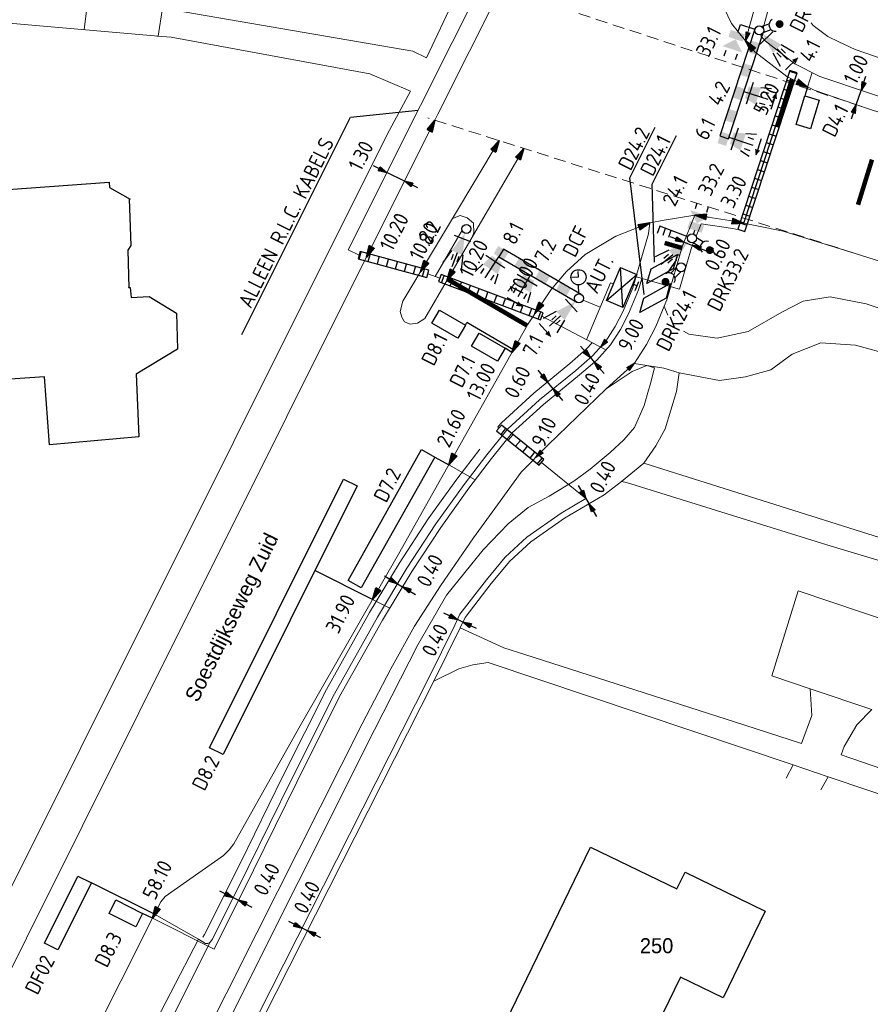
# Model space of a CAD drawing. Header units: inches. Extents: x 142269 to 142507, y 459771 to 460096.
# Tile 3 of 6: x 142353 to 142410, y 459845 to 459911. Entities that reach past the tile are written whole.
import ezdxf
from ezdxf.enums import TextEntityAlignment as Align

# ---------------------------------------------------------------- set-up
doc = ezdxf.new("R2010")
doc.units = ezdxf.units.IN
doc.header["$LTSCALE"] = 0.25
doc.header["$MEASUREMENT"] = 0
doc.linetypes.add('HIDDEN2', pattern=[4.7625, 3.175, -1.5875])
for name, color, linetype in [('BUIS', 1, 'Continuous'), ('GEBOUWEN', 3, 'Continuous'), ('INST-T-CODE', 1, 'Continuous'), ('INSTALLATIE', 2, 'Continuous'), ('INSTALLATIE_MAST', 2, 'Continuous'), ('KABEL', 3, 'Continuous'), ('LUS-T-CODE', 1, 'Continuous'), ('LUSSEN', 7, 'Continuous'), ('MAAT-T-CODE', 1, 'Continuous'), ('MAATVOERING', 7, 'Continuous'), ('MARKERING', 7, 'Continuous'), ('UITSLIJPER', 1, 'Continuous')]:
    doc.layers.add(name, color=color, linetype=linetype)
for name, color, linetype, lineweight in [('GEO_Huisnummer', 7, 'Continuous', 0), ('GEO_Kant verharding', 7, 'Continuous', 0), ('GEO_Overige lijn', 7, 'Continuous', 0), ('GEO_Straatnaam', 7, 'Continuous', 0)]:
    doc.layers.add(name, color=color, linetype=linetype, lineweight=lineweight)
doc.styles.add('I020-1', font='ISO', dxfattribs={"height": 2})
doc.styles.add('ISO', font='isocp.shx')
doc.styles.add('Style-LOW_RES_FILLED', font='LOW_RES_FILLED.shx')

# ---------------------------------------------------------------- blocks, each defined once
blk = doc.blocks.new('V_MAST')
blk.add_circle((0, 0), 0.3)
blk = doc.blocks.new('V_P2')
for p, q in [((0, 0), (0.78, 0.194)), ((0, 0), (0.78, 0.146)), ((0, 0), (0.78, 0.097)), ((0.78, 0.06), (0, 0)), ((0, 0), (0.78, 0.049)), ((0.78, 0.037), (0, 0)), ((0, 0), (0.78, 0)), ((0.78, -0.194), (0, 0)), ((0, 0), (0.78, -0.097)), ((0, 0), (0.78, -0.146)), ((0, 0), (0.78, -0.049)), ((0, 0), (0.78, 0)), ((0.78, -0.194), (0.78, 0.194))]:
    blk.add_line(p, q)
for points in [[(0.78, 0.181), (0, 0)], [(0, 0), (0.78, 0.171)], [(0.78, 0.159), (0, 0)], [(0.78, 0.135), (0, 0)], [(0, 0), (0.78, 0.121)], [(0.78, 0.11), (0, 0)], [(0.78, 0.085), (0, 0)], [(0, 0), (0.78, 0.073)], [(0, 0), (0.78, 0.026)], [(0.78, 0.012), (0, 0)], [(0.78, -0.181), (0, 0)], [(0, 0), (0.78, -0.171)], [(0.78, -0.159), (0, 0)], [(0.78, -0.135), (0, 0)], [(0, 0), (0.78, -0.121)], [(0.78, -0.11), (0, 0)], [(0, 0), (0.78, -0.073)], [(0.78, -0.037), (0, 0)], [(0, 0), (0.78, -0.026)], [(0.78, -0.06), (0, 0)], [(0.78, -0.085), (0, 0)], [(0.78, -0.012), (0, 0)]]:
    blk.add_lwpolyline(points)
at = {"layer": 'MAAT-T-CODE', "style": 'I020-1'}
blk.add_attdef('MAAT', text='', height=1, dxfattribs=at).set_placement((1.5, 0), align=Align.MIDDLE)
blk = doc.blocks.new('V_AUT')
for p, q in [((-1.2, -0.6), (1.2, 0.6)), ((-1.2, 0.6), (1.2, -0.6))]:
    blk.add_line(p, q)
at = {"color": 3}
for p, q in [((-1.2, 0.6), (1.2, 0.6)), ((-1.2, -0.6), (-1.2, 0.6)), ((1.2, 0.6), (1.2, -0.6)), ((1.2, -0.6), (-1.2, -0.6))]:
    blk.add_line(p, q, dxfattribs=at)
at = {"layer": 'INST-T-CODE', "style": 'I020-1'}
blk.add_attdef('INST', (-1.2, 0.893), '', height=1, dxfattribs=at)
blk = doc.blocks.new('V_1X2')
blk.add_lwpolyline([(-1, 0), (1, 0), (1, -1), (-1, -1), (-1, 0)])
at = {"layer": 'LUS-T-CODE', "style": 'I020-1'}
blk.add_attdef('LUS', text='', height=1, rotation=270, dxfattribs=at).set_placement((0.022, -2.416), align=Align.MIDDLE)
blk = doc.blocks.new('V_5X1')
blk.add_lwpolyline([(0.5, 0), (0.5, -5), (-0.5, -5), (-0.5, 0), (0.5, 0)])
at = {"layer": 'LUS-T-CODE', "style": 'ISO'}
blk.add_attdef('LUS', text='', height=1, rotation=270, dxfattribs=at).set_placement((-0.021, -6.474), align=Align.MIDDLE)
blk = doc.blocks.new('V_PL')
at = {"layer": 'MAATVOERING'}
for points in [[(-1, 0), (0, 0)], [(-0.567, 0.142), (0, 0)], [(-0.567, -0.142), (-0.567, 0.142)], [(-0.567, 0.125), (0, 0)], [(-0.567, 0.107), (0, 0)], [(-0.567, 0.089), (0, 0)], [(-0.567, 0.072), (0, 0)], [(-0.567, 0.055), (0, 0)], [(-0.567, 0.037), (0, 0)], [(-0.567, 0.019), (0, 0)], [(-0.567, -0.125), (0, 0)], [(-0.567, -0.089), (0, 0)], [(-0.567, -0.055), (0, 0)], [(-0.567, -0.019), (0, 0)], [(-0.567, -0.142), (0, 0)], [(-0.567, -0.037), (0, 0)], [(-0.567, -0.072), (0, 0)], [(-0.567, -0.107), (0, 0)], [(0, 0), (-0.567, 0)]]:
    blk.add_lwpolyline(points, dxfattribs=at)
blk = doc.blocks.new('V_PR')
at = {"layer": 'MAATVOERING'}
for points in [[(0.567, 0.142), (0, 0)], [(0.567, 0.125), (0, 0)], [(0.567, 0.107), (0, 0)], [(0.567, 0.089), (0, 0)], [(0.567, 0.072), (0, 0)], [(0.567, 0.055), (0, 0)], [(0.567, 0.037), (0, 0)], [(0.567, 0.019), (0, 0)], [(0.567, -0.107), (0, 0)], [(0.567, -0.072), (0, 0)], [(0.567, -0.037), (0, 0)], [(0, 0), (0.567, 0)], [(0, 0), (1, 0)], [(0.567, -0.019), (0, 0)], [(0.567, -0.055), (0, 0)], [(0.567, -0.089), (0, 0)], [(0.567, -0.125), (0, 0)], [(0.567, -0.142), (0, 0)], [(0.567, 0.142), (0.567, -0.142)]]:
    blk.add_lwpolyline(points, dxfattribs=at)
at = {"layer": 'MAAT-T-CODE', "style": 'I020-1'}
blk.add_attdef('MAAT', text='', height=1, dxfattribs=at).set_placement((1.7, 0), align=Align.MIDDLE)
blk = doc.blocks.new('V_P3')
for p, q in [((0.567, 0.107), (0, 0)), ((0.567, 0.072), (0, 0)), ((0.567, 0.037), (0, 0)), ((0.567, -0.107), (0, 0)), ((0.567, -0.072), (0, 0)), ((0.567, -0.037), (0, 0)), ((0, 0), (0.567, 0)), ((0.567, 0.142), (0.567, -0.142))]:
    blk.add_line(p, q)
for points in [[(0.567, 0.142), (0, 0)], [(0.567, 0.125), (0, 0)], [(0.567, 0.089), (0, 0)], [(0.567, 0.055), (0, 0)], [(0.567, 0.019), (0, 0)], [(0.567, -0.142), (0, 0)], [(0.567, -0.125), (0, 0)], [(0.567, -0.089), (0, 0)], [(0.567, -0.055), (0, 0)], [(0.567, -0.019), (0, 0)]]:
    blk.add_lwpolyline(points)
at = {"layer": 'MAAT-T-CODE', "style": 'I020-1'}
blk.add_attdef('MAAT', text='', height=1, dxfattribs=at).set_placement((1.065, 0), align=Align.MIDDLE)
blk = doc.blocks.new('V_3X20LNT_S')
for p, q in [((1.7, 0.4), (2.666, 0.659)), ((1.7, 0), (2.7, 0)), ((1.9, 0.2), (2.3, 0.2)), ((1.7, -0.4), (2.666, -0.659)), ((1.9, -0.2), (2.3, -0.2))]:
    blk.add_line(p, q)
blk.add_solid([(0.3, 0), (1.7, 0.4), (1.7, -0.4)])
at = {"layer": 'INSTALLATIE'}
blk.add_line((0.7, 0.58), (0.7, -0.58), dxfattribs=at)
at = {"layer": 'INST-T-CODE', "style": 'I020-1'}
blk.add_attdef('LNT', text='', height=1, dxfattribs=at).set_placement((4.129, 0), align=Align.MIDDLE)
blk = doc.blocks.new('V_3X30LNT_S')
for p, q in [((1.3, 0.6), (1.979, 0.769)), ((0.3, 0), (1.975, 0)), ((1.5, 0.4), (1.9, 0.4)), ((1.3, -0.6), (1.979, -0.769)), ((1.5, -0.4), (1.9, -0.4))]:
    blk.add_line(p, q)
blk.add_solid([(0.5, 0.4), (0.5, -0.4), (1.3, 0.6), (1.3, -0.6)])
at = {"layer": 'INSTALLATIE'}
blk.add_line((0.7, 0.769), (0.7, -0.769), dxfattribs=at)
at = {"layer": 'INST-T-CODE', "style": 'I020-1'}
blk.add_attdef('LNT', text='', height=1, dxfattribs=at).set_placement((3.534, -0.001), align=Align.MIDDLE)
blk = doc.blocks.new('V_10X1')
blk.add_lwpolyline([(0.5, 0), (0.5, -10), (-0.5, -10), (-0.5, 0)], close=True)
at = {"layer": 'LUS-T-CODE', "style": 'I020-1'}
blk.add_attdef('LUS', text='', height=1, rotation=270, dxfattribs=at).set_placement((-0.021, -11.42), align=Align.MIDDLE)
blk = doc.blocks.new('V_20X1')
blk.add_lwpolyline([(0.5, 0), (0.5, -20), (-0.5, -20), (-0.5, 0)], close=True)
at = {"layer": 'LUS-T-CODE', "style": 'I020-1'}
blk.add_attdef('LUS', text='', height=1, rotation=270, dxfattribs=at).set_placement((0.014, -21.613), align=Align.MIDDLE)
blk = doc.blocks.new('V_20LNT')
for p, q in [((1.7, 0.4), (2.666, 0.659)), ((1.7, 0), (2.7, 0)), ((1.9, 0.2), (2.3, 0.2)), ((1.7, -0.4), (2.666, -0.659)), ((1.9, -0.2), (2.3, -0.2))]:
    blk.add_line(p, q)
blk.add_solid([(0.3, 0), (1.7, 0.4), (1.7, -0.4)])
at = {"layer": 'INST-T-CODE', "style": 'I020-1'}
blk.add_attdef('LNT', text='', height=1, dxfattribs=at).set_placement((4.129, 0), align=Align.MIDDLE)
blk = doc.blocks.new('V_VGLNT')
for p, q in [((0.548, 0), (0.3, 0)), ((1.948, 0.4), (2.348, 0.4)), ((1.948, -0.4), (2.348, -0.4))]:
    blk.add_line(p, q)
for points in [[(1.048, 0), (1.748, 0.7), (1.748, -0.7)], [(0.548, 0.5), (1.048, 0.5), (0.548, -0.5), (1.048, -0.5)]]:
    blk.add_solid(points)
at = {"layer": 'INST-T-CODE', "style": 'I020-1'}
blk.add_attdef('INST', text='', height=1, dxfattribs=at).set_placement((4.115, -0.001), align=Align.MIDDLE)
blk = doc.blocks.new('V_SECLNT')
for p, q in [((0.3, 0), (2.3, 0)), ((1.5, 0), (1.5, 0.5)), ((1.9, 0), (1.9, 0.5)), ((2.3, 0), (2.3, 0.5))]:
    blk.add_line(p, q)
blk = doc.blocks.new('V_2X1S')
blk.add_lwpolyline([(0, -1), (-1.414, -2.414), (-1.414, -1.414), (0, 0)], close=True)
at = {"layer": 'LUS-T-CODE', "style": 'I020-1'}
blk.add_attdef('LUS', text='', height=1, rotation=270, dxfattribs=at).set_placement((-0.513, -3.482), align=Align.MIDDLE)
blk = doc.blocks.new('V_DRKW')
for p, q in [((0.223, 0.201), (0.771, 0.201)), ((0.211, -0.213), (0.759, -0.213))]:
    blk.add_line(p, q)
at = {"const_width": 0.259}
blk.add_lwpolyline([(1.294, -0.017, 1.135207), (1.553, -0.054, 0.843915)], format="xyb", close=True, dxfattribs=at)
blk.add_arc((1.132, -0.016), 0.422, 101.09443, 258.90557)
at = {"layer": 'INST-T-CODE', "style": 'I020-1'}
for tag, p in [('INST', (4.034, -0.006)), ('INST1', (4.034, -1.345))]:
    blk.add_attdef(tag, text='', height=1, dxfattribs=at).set_placement(p, align=Align.MIDDLE)

msp = doc.modelspace()

# ---------------------------------------------------------------- hatches: boundary and pattern name
at = {"layer": 'BUIS'}
h = msp.add_hatch(dxfattribs=at)
h.set_pattern_fill('LINE', color=256, scale=5, angle=341.81, style=0)
h.paths.add_polyline_path([(142401.69, 459896.911), (142405.163, 459907.479), (142404.688, 459907.635), (142401.215, 459897.067)])
h = msp.add_hatch(dxfattribs=at)
h.set_pattern_fill('LINE', color=256, scale=5, angle=254.77, style=0)
h.paths.add_polyline_path([(142375.925, 459895.087), (142380.491, 459893.844), (142380.622, 459894.326), (142376.057, 459895.569)])
h = msp.add_hatch(dxfattribs=at)
h.set_pattern_fill('LINE', color=256, scale=5, angle=249.56, style=0)
h.paths.add_polyline_path([(142381.269, 459893.57), (142388.081, 459891.031), (142388.255, 459891.499), (142381.444, 459894.039)])
h = msp.add_hatch(dxfattribs=at)
h.set_pattern_fill('LINE', color=256, scale=5, angle=50.97, style=0)
h.paths.add_polyline_path([(142388.295, 459881.723), (142385.466, 459884.017), (142385.151, 459883.628), (142387.98, 459881.335)])

# ---------------------------------------------------------------- linework, layer by layer
for points in [[(142401.69, 459896.911), (142405.163, 459907.479), (142404.688, 459907.635), (142401.215, 459897.067)], [(142375.925, 459895.087), (142380.491, 459893.844), (142380.622, 459894.326), (142376.057, 459895.569)], [(142381.269, 459893.57), (142388.081, 459891.031), (142388.255, 459891.499), (142381.444, 459894.039)], [(142388.295, 459881.723), (142385.466, 459884.017), (142385.151, 459883.628), (142387.98, 459881.335)]]:
    msp.add_lwpolyline(points, close=True, dxfattribs=at)
at = {"layer": 'GEBOUWEN', "flags": 128}
for points in [[(142346.697, 459890.374), (142346.764, 459890.374), (142346.164, 459899.232), (142359.34, 459900.188), (142359.366, 459899.834), (142360.726, 459899.064), (142360.668, 459899.055), (142360.789, 459895.977), (142360.59, 459895.668), (142360.637, 459893.167), (142360.653, 459893.168), (142360.744, 459893.175), (142360.796, 459892.502), (142362.003, 459892.57), (142363.826, 459891.475), (142363.881, 459889.072), (142361.134, 459887.399), (142361.314, 459883.228), (142355.351, 459882.692), (142355.029, 459887.235), (142351.745, 459887.003), (142351.78, 459886.504)], [(142383.776, 459843.423), (142385.053, 459842.803), (142391.411, 459855.899), (142397.156, 459853.11), (142397.7, 459854.229), (142403.041, 459851.636), (142400.241, 459845.868), (142397.407, 459847.244), (142391.946, 459835.996)]]:
    msp.add_lwpolyline(points, dxfattribs=at)
at = {"layer": 'GEO_Kant verharding', "linetype": 'Continuous', "lineweight": 0, "flags": 128}
for points in [[(142381.033, 459904.32), (142381.233, 459904.72), (142385.452, 459913.132)], [(142362.591, 459909.922), (142345.261, 459911.439), (142332.279, 459912.434), (142323.434, 459912.576)], [(142380.467, 459908.471), (142382.332, 459912.46)], [(142401.731, 459909.62), (142400.79, 459910.756), (142400.092, 459912.26), (142399.929, 459912.758)], [(142362.591, 459909.922), (142362.892, 459911.794), (142379.568, 459908.921)], [(142357.664, 459910.353), (142357.834, 459911.607)], [(142409.044, 459909.036), (142407.953, 459909.539), (142407.203, 459909.898), (142406.247, 459910.623), (142406.104, 459910.803)], [(142363.468, 459909.845), (142362.514, 459909.929)], [(142377.851, 459903.372), (142379.421, 459906.264), (142376.695, 459907.422), (142363.468, 459909.845)], [(142401.731, 459909.62), (142402.342, 459908.882), (142404.475, 459907.229), (142406.3, 459906.317), (142409.666, 459905.175), (142427.73, 459899.239), (142429.35, 459898.704), (142455.517, 459890.059)], [(142379.568, 459908.921), (142380.467, 459908.471)], [(142409.044, 459909.036), (142425.739, 459903.284), (142433.339, 459900.53)], [(142327.597, 459797.269), (142361.304, 459864.845), (142381.033, 459904.32)], [(142377.851, 459903.372), (142347.215, 459842.053)], [(142382.211, 459897.777), (142382.72, 459897.98), (142383.184, 459897.825), (142383.607, 459897.457), (142383.62, 459896.837), (142383.517, 459896.536)], [(142398.353, 459898), (142397.538, 459895.957), (142396.495, 459892.349), (142396.319, 459891.934), (142395.746, 459890.579), (142395.14, 459889.386), (142394.328, 459888.129)], [(142395.348, 459897.479), (142396.317, 459897.669), (142398.353, 459898)], [(142398.353, 459898), (142400.962, 459897.593), (142404.236, 459896.942), (142409.036, 459895.453)], [(142333.669, 459794.228), (142336.06, 459799.014), (142351.07, 459829.037), (142362.36, 459851.438), (142362.77, 459852.252), (142363.076, 459852.603), (142366.957, 459855.334), (142367.325, 459855.709), (142367.64, 459856.116), (142371.967, 459863.831), (142378.703, 459875.559), (142387.206, 459890.698), (142388.775, 459893.056), (142389.796, 459894.247), (142391.058, 459895.375), (142393.081, 459896.606), (142395.348, 459897.479)], [(142395.348, 459897.479), (142395.348, 459897.479), (142395.272, 459896.762), (142394.229, 459893.153), (142393.568, 459891.592), (142393.056, 459890.584), (142392.422, 459889.602), (142391.534, 459888.635), (142390.419, 459887.659), (142388.015, 459885.696), (142385.903, 459883.762), (142384.502, 459882.034), (142382.977, 459880.049), (142381.092, 459877.427), (142379.156, 459874.472), (142377.209, 459871.219), (142374.338, 459866.119), (142371.473, 459860.4), (142368.592, 459854.548), (142366.213, 459849.775), (142366.065, 459849.562)], [(142378.899, 459892.258), (142382.211, 459897.777)], [(142383.517, 459896.536), (142380.365, 459891.122)], [(142409.036, 459895.453), (142418.854, 459892.344), (142431.708, 459888.257), (142436.264, 459886.958), (142444.437, 459884.859), (142451.995, 459883.025)], [(142380.365, 459891.122), (142379.882, 459890.806), (142379.397, 459890.73), (142379.006, 459890.892), (142378.833, 459891.211), (142378.714, 459891.57), (142378.899, 459892.258)], [(142415.263, 459890.294), (142409.775, 459892.092), (142407.36, 459892.565), (142405.574, 459892.265), (142404.156, 459891.542), (142401.916, 459890.251), (142399.846, 459889.801), (142397.95, 459890.063), (142397.599, 459890.274)], [(142396.555, 459891.327), (142396.319, 459891.934)], [(142397.306, 459887.496), (142399.993, 459886.994), (142401.723, 459887.228), (142403.425, 459887.702), (142404.846, 459888.744), (142406.737, 459889.496), (142409.057, 459889.345), (142411.479, 459888.669), (142423.696, 459884.543)], [(142394.328, 459888.129), (142392.44, 459886.42), (142388.588, 459882.689), (142386.781, 459880.868), (142385.38, 459878.95), (142383.617, 459876.507), (142381.417, 459873.313), (142379.682, 459870.627), (142378.093, 459867.779), (142376.197, 459864.116), (142369.175, 459850.183), (142361.012, 459833.935)], [(142397.306, 459887.496), (142396.295, 459887.802), (142394.314, 459888.116)], [(142397.306, 459887.496), (142397.136, 459886.255), (142396.385, 459883.765), (142395.764, 459882.641), (142394.95, 459881.478), (142393.475, 459880.246), (142392.308, 459879.377), (142389.664, 459877.819), (142387.417, 459876.237), (142386.018, 459874.942), (142384.79, 459873.458), (142383.05, 459871.203), (142382.721, 459870.508), (142380.965, 459866.944), (142364.34, 459834.114), (142354.23, 459813.72), (142342.385, 459789.863)], [(142395.669, 459887.83), (142395.388, 459886.684), (142395.266, 459886.33), (142394.978, 459885.308), (142394.344, 459883.861), (142393.634, 459883.031), (142392.702, 459882.179), (142391.39, 459881.077), (142390.286, 459880.273), (142388.644, 459879.273), (142387.247, 459878.522), (142385.912, 459877.435), (142384.254, 459875.713), (142381.806, 459872.693), (142379.893, 459869.377), (142377.019, 459863.72), (142361.855, 459833.456), (142361.012, 459833.935)], [(142392.44, 459886.42), (142394.188, 459887.59), (142395.166, 459887.981)], [(142395.166, 459887.981), (142395.669, 459887.83)], [(142384.031, 459882.406), (142382.495, 459880.407), (142380.597, 459877.767), (142378.647, 459874.791), (142376.69, 459871.52), (142373.808, 459866.401), (142370.936, 459860.667), (142368.054, 459854.814), (142365.695, 459850.082), (142365.572, 459849.904)], [(142443.654, 459866.37), (142437.319, 459868.354), (142428.899, 459870.709), (142413.618, 459875.6), (142394.95, 459881.478)], [(142393.475, 459880.246), (142393.805, 459880.188), (142407.429, 459875.954), (142421.521, 459871.731), (142430.155, 459869.004), (142436.717, 459867.026), (142440.92, 459865.647), (142442.974, 459865.014)], [(142403.479, 459867.315), (142405.246, 459872.974)], [(142405.246, 459872.974), (142430.622, 459864.426), (142441.027, 459861.126)], [(142387.028, 459868.721), (142385.63, 459869.169), (142382.721, 459870.508)], [(142401.683, 459864.017), (142387.028, 459868.721)], [(142404.899, 459861.372), (142384.593, 459868.201), (142383.558, 459868.034), (142382.629, 459867.765), (142380.965, 459866.944)], [(142406.033, 459866.452), (142403.479, 459867.315)], [(142406.033, 459866.452), (142406.151, 459864.677), (142405.453, 459862.806), (142401.683, 459864.017)], [(142423.913, 459860.408), (142423.973, 459859.474), (142423.343, 459857.83), (142422.683, 459857.029), (142408.092, 459862.057), (142408.305, 459862.6), (142409.156, 459864.054), (142410.144, 459865.062)], [(142404.899, 459861.372), (142404.429, 459860.488)], [(142407.231, 459860.588), (142404.899, 459861.372)], [(142407.231, 459860.588), (142406.758, 459859.706)], [(142417.872, 459857.009), (142407.231, 459860.588)], [(142365.28, 459849.765), (142362.36, 459851.438)], [(142366.065, 459849.562), (142358.788, 459835.051), (142357.91, 459835.561), (142365.28, 459849.765)], [(142366.065, 459849.562), (142365.904, 459849.48), (142365.761, 459849.489), (142365.28, 459849.765)]]:
    msp.add_lwpolyline(points, dxfattribs=at)
at = {"layer": 'GEO_Overige lijn', "linetype": 'Continuous', "lineweight": 0, "flags": 128}
for points in [[(142401.731, 459909.62), (142403.474, 459915.971), (142405.486, 459922.544), (142405.933, 459923.71), (142406.411, 459924.662)], [(142410.144, 459865.062), (142406.033, 459866.452)]]:
    msp.add_lwpolyline(points, dxfattribs=at)
at = {"layer": 'INSTALLATIE'}
for p, q in [((142402.359, 459910.396), (142400.018, 459903.271)), ((142400.588, 459903.084), (142402.929, 459910.209)), ((142400.018, 459903.271), (142400.588, 459903.084)), ((142385.601, 459895.739), (142385.299, 459895.22)), ((142390.786, 459892.72), (142385.601, 459895.739)), ((142385.299, 459895.22), (142390.484, 459892.201)), ((142390.601, 459893.859), (142390.591, 459894.246)), ((142390.601, 459893.859), (142390.151, 459893.848)), ((142390.628, 459892.76), (142390.613, 459893.353)), ((142394.231, 459893.414), (142394.508, 459893.297)), ((142394.376, 459892.987), (142394.625, 459893.569))]:
    msp.add_line(p, q, dxfattribs=at)
at = {"layer": 'INSTALLATIE', "color": 7}
for p, q in [((142405.221, 459908.485), (142404.39, 459907.676)), ((142403.777, 459906.141), (142403.415, 459905.04)), ((142402.775, 459903.091), (142402.413, 459901.99)), ((142386.85, 459891.916), (142385.849, 459892.499)), ((142388.757, 459889.906), (142387.991, 459890.775))]:
    msp.add_line(p, q, dxfattribs=at)
at = {"layer": 'INSTALLATIE'}
for points in [[(142401.299, 459910.422), (142401.391, 459910.708)], [(142401.391, 459910.708), (142402.359, 459910.395)]]:
    msp.add_lwpolyline(points, dxfattribs=at)
for points in [[(142405.236, 459908.499, 0, 0.35, 0), (142404.949, 459908.22, 0.35, 0.35, 0)], [(142403.784, 459906.16, 0, 0.35, 0), (142403.659, 459905.78, 0.35, 0.35, 0)], [(142402.407, 459901.971, 0, 0.35, 0), (142402.532, 459902.351, 0.35, 0.35, 0)], [(142386.868, 459891.905, 0, 0.35, 0), (142386.522, 459892.106, 0.35, 0.35, 0)], [(142388.771, 459889.89, 0, 0.35, 0), (142388.506, 459890.19, 0.35, 0.35, 0)]]:
    msp.add_lwpolyline(points, format="xyseb", dxfattribs=at)
for points in [[(142402.109, 459909.636), (142402.679, 459909.449), (142401.86, 459908.876), (142402.43, 459908.689)], [(142401.61, 459908.116), (142402.18, 459907.929), (142401.36, 459907.356), (142401.93, 459907.169)], [(142401.11, 459906.596), (142401.68, 459906.409), (142400.861, 459905.836), (142401.431, 459905.649)], [(142400.611, 459905.076), (142401.181, 459904.889), (142400.361, 459904.316), (142400.931, 459904.129)], [(142400.111, 459903.556), (142400.682, 459903.369), (142399.862, 459902.796), (142400.432, 459902.609)], [(142385.947, 459895.537), (142385.645, 459895.019), (142385.255, 459895.94), (142384.954, 459895.421)], [(142387.33, 459894.732), (142387.028, 459894.214), (142386.638, 459895.135), (142386.336, 459894.616)], [(142388.712, 459893.927), (142388.41, 459893.409), (142388.021, 459894.33), (142387.719, 459893.811)], [(142390.095, 459893.122), (142389.793, 459892.604), (142389.404, 459893.525), (142389.102, 459893.006)]]:
    msp.add_solid(points, dxfattribs=at)
at = {"layer": 'KABEL', "linetype": 'Continuous', "lineweight": 0}
msp.add_line((142406.168, 459907.501), (142405.868, 459906.533), dxfattribs=at)
at = {"layer": 'KABEL', "linetype": 'Continuous', "lineweight": 0, "flags": 128}
for points in [[(142402.896, 459910.465), (142404.338, 459915.72), (142405.277, 459918.786)], [(142375.267, 459895.69), (142380.071, 459905.302), (142384.29, 459913.715)], [(142402.755, 459909.951), (142402.778, 459910.034)], [(142402.755, 459909.951), (142403.042, 459909.605), (142405.01, 459908.08), (142406.686, 459907.242), (142409.983, 459906.124), (142420.475, 459902.676)], [(142398.771, 459897.429), (142398.437, 459896.592)], [(142398.771, 459897.429), (142400.875, 459897.101), (142401.482, 459896.98)], [(142382.855, 459896.989), (142381.061, 459893.908)], [(142398.272, 459896.177), (142398.106, 459895.762), (142397.327, 459893.067)], [(142375.991, 459895.328), (142375.267, 459895.69)], [(142380.557, 459894.085), (142381.356, 459893.804)], [(142394.829, 459893.789), (142394.607, 459893.019), (142393.931, 459891.423), (142393.403, 459890.384), (142392.74, 459889.356), (142391.814, 459888.348), (142390.677, 459887.354), (142388.277, 459885.393), (142386.195, 459883.487), (142384.816, 459881.786), (142383.298, 459879.81), (142381.422, 459877.201), (142379.495, 459874.26), (142377.555, 459871.018), (142374.691, 459865.931), (142371.831, 459860.222), (142368.95, 459854.37), (142366.329, 459849.111)], [(142392.744, 459893.492), (142391.138, 459889.701)], [(142392.928, 459893.414), (142392.744, 459893.492)], [(142394.445, 459893.9), (142397.327, 459893.067)], [(142390.912, 459892.344), (142392.053, 459891.86)], [(142392.431, 459889.021), (142388.168, 459891.265)], [(142391.516, 459889.502), (142391.114, 459889.065), (142390.032, 459888.117), (142387.622, 459886.15), (142385.465, 459884.174), (142385.231, 459883.886)], [(142385.231, 459883.886), (142385.309, 459883.823)], [(142391.098, 459879.128), (142388.138, 459881.529)], [(142381.962, 459881.361), (142383.727, 459880.369)], [(142391.098, 459879.128), (142389.447, 459878.155), (142387.165, 459876.549), (142385.727, 459875.217), (142384.477, 459873.708), (142382.707, 459871.413), (142382.361, 459870.682), (142380.607, 459867.123), (142363.982, 459834.293), (142353.872, 459813.898), (142342.027, 459790.043)], [(142378.037, 459871.824), (142376.887, 459872.398)], [(142362.219, 459851.159), (142366.329, 459849.111)]]:
    msp.add_lwpolyline(points, dxfattribs=at)
at = {"layer": 'KABEL', "color": 1}
msp.add_lwpolyline([(142368.17, 459890.044), (142375.423, 459904.524), (142379.913, 459904.987)], dxfattribs=at)
at = {"layer": 'LUSSEN'}
for points in [[(142394.978, 459892.703), (142394.026, 459900.49), (142395.719, 459903.87)], [(142395.676, 459894.861), (142395.503, 459900.053), (142397.136, 459903.313)]]:
    msp.add_lwpolyline(points, dxfattribs=at)
at = {"layer": 'MAATVOERING'}
for p, q in [((142409.111, 459905.358), (142409.434, 459906.31)), ((142379.001, 459900.254), (142377.838, 459900.835)), ((142397.638, 459896.207), (142398.195, 459895.985)), ((142391.392, 459888.511), (142391.655, 459888.21)), ((142388.918, 459886.433), (142388.538, 459886.898)), ((142391.098, 459879.128), (142391.301, 459878.784)), ((142378.543, 459873.449), (142378.887, 459873.243)), ((142382.9, 459870.887), (142382.539, 459871.058)), ((142367.588, 459852.533), (142367.946, 459852.355)), ((142372.545, 459850.317), (142372.188, 459850.498))]:
    msp.add_line(p, q, dxfattribs=at)
at = {"layer": 'MAATVOERING', "linetype": 'HIDDEN2', "lineweight": 0, "flags": 128}
for points in [[(142384.977, 459913.288), (142409.666, 459905.175)], [(142409.036, 459895.453), (142380.557, 459904.471)]]:
    msp.add_lwpolyline(points, dxfattribs=at)
at = {"layer": 'MAATVOERING'}
msp.add_lwpolyline([(142401.609, 459897.464), (142404.769, 459907.082)], dxfattribs=at)
at = {"layer": 'MAATVOERING', "linetype": 'Continuous', "lineweight": 0, "flags": 128}
for points in [[(142382.211, 459897.777), (142385.323, 459902.962)], [(142386.957, 459902.445), (142383.517, 459896.536)]]:
    msp.add_lwpolyline(points, dxfattribs=at)
at = {"layer": 'MARKERING', "const_width": 0.3}
for points in [[(142404.818, 459907.031), (142403.849, 459903.908)], [(142410.156, 459901.698), (142409.224, 459898.691)], [(142396.343, 459896.146), (142397.496, 459895.812)], [(142387.179, 459890.645), (142381.883, 459893.729)]]:
    msp.add_lwpolyline(points, dxfattribs=at)
at = {"layer": 'UITSLIJPER'}
for p, q in [((142405.868, 459906.533), (142405.688, 459905.955)), ((142397.19, 459895.381), (142397.357, 459895.332)), ((142396.713, 459893.437), (142396.802, 459893.411))]:
    msp.add_line(p, q, dxfattribs=at)
for points in [[(142383.065, 459890.669), (142383.166, 459890.842)], [(142386.271, 459889.034), (142383.166, 459890.842)], [(142386.173, 459888.859), (142385.713, 459889.127)], [(142381.026, 459881.886), (142381.962, 459881.361)], [(142376.887, 459872.398), (142373.034, 459874.32)], [(142362.354, 459851.427), (142358.151, 459853.524)], [(142362.219, 459851.159), (142361.564, 459851.486)]]:
    msp.add_lwpolyline(points, dxfattribs=at)

# ---------------------------------------------------------------- block references
at = {"layer": 'INSTALLATIE'}
ref = msp.add_blockref('V_DRKW', (142402.644, 459910.303), dxfattribs=dict(at, rotation=19.58199128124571))
ref.add_attrib('INST', 'DRK33.1', dxfattribs={"layer": 'INST-T-CODE', "height": 1, "rotation": 63.39755, "style": 'I020-1'}).set_placement((142405.996, 459912.207), align=Align.MIDDLE)
ref = msp.add_blockref('V_VGLNT', (142401.391, 459910.708), dxfattribs=dict(at, rotation=252.0850959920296))
ref.add_attrib('INST', '33.1', dxfattribs={"layer": 'INST-T-CODE', "height": 1, "rotation": 63.39755, "style": 'I020-1'}).set_placement((142399.266, 459909.564), align=Align.MIDDLE)
ref = msp.add_blockref('V_3X20LNT_S', (142402.644, 459910.303), dxfattribs=dict(at, rotation=314.2054899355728))
ref.add_attrib('LNT', '4.1', dxfattribs={"layer": 'INST-T-CODE', "height": 1, "rotation": 63.39755, "style": 'I020-1'}).set_placement((142406.018, 459908.952), align=Align.MIDDLE)
ref = msp.add_blockref('V_3X30LNT_S', (142401.339, 459906.332), dxfattribs=dict(at, rotation=341.8089912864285))
ref.add_attrib('LNT', '4.2', dxfattribs={"layer": 'INST-T-CODE', "height": 1, "rotation": 63.39755, "style": 'I020-1'}).set_placement((142399.957, 459906.113), align=Align.MIDDLE)
ref = msp.add_blockref('V_3X30LNT_S', (142400.337, 459903.282), dxfattribs=dict(at, rotation=341.8089912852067))
ref.add_attrib('LNT', '6.1', dxfattribs={"layer": 'INST-T-CODE', "height": 1, "rotation": 63.39755, "style": 'I020-1'}).set_placement((142399.025, 459903.746), align=Align.MIDDLE)
ref = msp.add_blockref('V_VGLNT', (142398.169, 459896.459), dxfattribs=dict(at, rotation=72.08509599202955))
ref.add_attrib('INST', '33.2', dxfattribs={"layer": 'INST-T-CODE', "height": 1, "rotation": 63.39755, "style": 'I020-1'}).set_placement((142399.435, 459900.374), align=Align.MIDDLE)
ref = msp.add_blockref('V_20LNT', (142398.169, 459896.459), dxfattribs=dict(at, rotation=220.6310558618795))
ref.add_attrib('LNT', '24.1', dxfattribs={"layer": 'INST-T-CODE', "height": 1, "rotation": 63.39755, "style": 'I020-1'}).set_placement((142397.027, 459899.62), align=Align.MIDDLE)
ref = msp.add_blockref('V_3X20LNT_S', (142383.14, 459897.082), dxfattribs=dict(at, rotation=248.7301863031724))
ref.add_attrib('LNT', '8.2', dxfattribs={"layer": 'INST-T-CODE', "height": 1, "rotation": 63.39755, "style": 'I020-1'}).set_placement((142380.682, 459896.814), align=Align.MIDDLE)
ref = msp.add_blockref('V_3X30LNT_S', (142385.45, 459895.479), dxfattribs=dict(at, rotation=236.6063919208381))
ref.add_attrib('LNT', '8.1', dxfattribs={"layer": 'INST-T-CODE', "height": 1, "rotation": 63.39755, "style": 'I020-1'}).set_placement((142386.241, 459896.786), align=Align.MIDDLE)
at = {"layer": 'INSTALLATIE', "rotation": 159.771253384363}
msp.add_blockref('V_SECLNT', (142398.169, 459896.459), dxfattribs=at)
at = {"layer": 'INSTALLATIE'}
ref = msp.add_blockref('V_3X30LNT_S', (142387.545, 459894.26), dxfattribs=dict(at, rotation=239.7922792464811))
ref.add_attrib('LNT', '7.2', dxfattribs={"layer": 'INST-T-CODE', "height": 1, "rotation": 63.39755, "style": 'I020-1'}).set_placement((142388.396, 459895.637), align=Align.MIDDLE)
ref = msp.add_blockref('V_DRKW', (142398.169, 459896.459), dxfattribs=dict(at, rotation=328.2935189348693))
ref.add_attrib('INST', 'DRK33.2', dxfattribs={"layer": 'INST-T-CODE', "height": 1, "rotation": 63.39755, "style": 'I020-1'}).set_placement((142400.55, 459893.685), align=Align.MIDDLE)
ref = msp.add_blockref('V_DRKW', (142397.437, 459894.528), dxfattribs=dict(at, rotation=225.1184566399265))
ref.add_attrib('INST', 'DRK24.1', dxfattribs={"layer": 'INST-T-CODE', "height": 1, "rotation": 63.39755, "style": 'I020-1'}).set_placement((142397.122, 459890.97), align=Align.MIDDLE)
at = {"layer": 'INSTALLATIE', "xscale": 1.687656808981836, "yscale": 1.687656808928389, "zscale": 1.687656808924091, "rotation": 91.42340362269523}
msp.add_blockref('V_MAST', (142390.601, 459893.859), dxfattribs=at)
at = {"layer": 'INSTALLATIE'}
ref = msp.add_blockref('V_3X20LNT_S', (142390.635, 459892.461), dxfattribs=dict(at, rotation=223.4117490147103))
ref.add_attrib('LNT', '7.1', dxfattribs={"layer": 'INST-T-CODE', "height": 1, "rotation": 63.39755, "style": 'I020-1'}).set_placement((142387.572, 459889.311), align=Align.MIDDLE)
at = {"layer": 'INSTALLATIE_MAST'}
for p in [(142402.644, 459910.303), (142383.14, 459897.082), (142398.169, 459896.459), (142397.437, 459894.528), (142390.635, 459892.461)]:
    msp.add_blockref('V_MAST', p, dxfattribs=at)
ref = msp.add_blockref('V_AUT', (142393.48, 459893.18), dxfattribs=dict(at, rotation=67.04994113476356))
ref.add_attrib('INST', 'AUT.', (142391.844, 459892.689), dxfattribs={"layer": 'INST-T-CODE', "height": 1, "rotation": 63.39755, "style": 'I020-1'})
at = {"layer": 'LUSSEN'}
ref = msp.add_blockref('V_1X2', (142405.392, 459905), dxfattribs=dict(at, rotation=72.7656743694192))
ref.add_attrib('LUS', 'D4.1', dxfattribs={"layer": 'LUS-T-CODE', "height": 1, "rotation": 63.39755, "style": 'I020-1'}).set_placement((142407.706, 459904.306), align=Align.MIDDLE)
ref = msp.add_blockref('V_2X1S', (142396.713, 459893.437), dxfattribs=dict(at, rotation=343.8764852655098))
ref.add_attrib('LUS', 'D24.2', dxfattribs={"layer": 'LUS-T-CODE', "height": 1, "rotation": 63.39755, "style": 'I020-1'}).set_placement((142394.293, 459902.437), align=Align.MIDDLE)
ref = msp.add_blockref('V_2X1S', (142397.19, 459895.381), dxfattribs=dict(at, rotation=343.8764852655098))
ref.add_attrib('LUS', 'D24.1', dxfattribs={"layer": 'LUS-T-CODE', "height": 1, "rotation": 63.39755, "style": 'I020-1'}).set_placement((142395.729, 459901.979), align=Align.MIDDLE)
ref = msp.add_blockref('V_1X2', (142382.201, 459891.172), dxfattribs=dict(at, rotation=329.7922792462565))
ref.add_attrib('LUS', 'D8.1', dxfattribs={"layer": 'LUS-T-CODE', "height": 1, "rotation": 63.39755, "style": 'I020-1'}).set_placement((142381.005, 459889.073), align=Align.MIDDLE)
ref = msp.add_blockref('V_1X2', (142384.849, 459889.63), dxfattribs=dict(at, rotation=329.7922792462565))
ref.add_attrib('LUS', 'D7.1', dxfattribs={"layer": 'LUS-T-CODE', "height": 1, "rotation": 63.39755, "style": 'I020-1'}).set_placement((142382.871, 459887.594), align=Align.MIDDLE)
ref = msp.add_blockref('V_10X1', (142380.59, 459882.131), dxfattribs=dict(at, rotation=330.6787358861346))
ref.add_attrib('LUS', 'D7.2', dxfattribs={"layer": 'LUS-T-CODE', "height": 1, "rotation": 63.39755, "style": 'I020-1'}).set_placement((142377.864, 459880.019), align=Align.MIDDLE)
ref = msp.add_blockref('V_20X1', (142375.402, 459880.188), dxfattribs=dict(at, rotation=333.489615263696))
ref.add_attrib('LUS', 'D8.2', dxfattribs={"layer": 'LUS-T-CODE', "height": 1, "rotation": 63.39755, "style": 'I020-1'}).set_placement((142365.767, 459860.841), align=Align.MIDDLE)
ref = msp.add_blockref('V_5X1', (142357.704, 459853.747), dxfattribs=dict(at, rotation=333.4896152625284))
ref.add_attrib('LUS', 'DF02', dxfattribs={"layer": 'LUS-T-CODE', "height": 1, "rotation": 63.39755, "style": 'ISO'}).set_placement((142354.713, 459847.395), align=Align.MIDDLE)
ref = msp.add_blockref('V_1X2', (142360.67, 459851.932), dxfattribs=dict(at, rotation=333.4896152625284))
ref.add_attrib('LUS', 'D8.3', dxfattribs={"layer": 'LUS-T-CODE', "height": 1, "rotation": 63.39755, "style": 'I020-1'}).set_placement((142359.275, 459849.08), align=Align.MIDDLE)
at = {"layer": 'MAATVOERING'}
for name, p, rotation in [('V_P2', (142401.731, 459909.62), 310.4393352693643), ('V_P3', (142401.731, 459909.62), 74.65331800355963), ('V_PL', (142409.111, 459905.358), 71.25920472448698), ('V_P2', (142381.033, 459904.32), 243.444720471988), ('V_P2', (142385.323, 459902.962), 239.0316635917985), ('V_P2', (142386.957, 459902.445), 239.7922792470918), ('V_PL', (142379.001, 459900.254), 153.4447209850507), ('V_P2', (142398.353, 459898), 351.1334097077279), ('V_P2', (142395.348, 459897.479), 201.0612177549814), ('V_PL', (142397.638, 459896.207), 338.2517989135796), ('V_PL', (142391.392, 459888.511), 311.196837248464), ('V_P3', (142394.328, 459888.129), 222.1511006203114), ('V_PL', (142388.918, 459886.433), 129.233554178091), ('V_PL', (142391.098, 459879.128), 300.509088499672), ('V_PL', (142378.543, 459873.449), 329.0984482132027), ('V_PL', (142382.9, 459870.887), 154.6680009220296), ('V_PL', (142367.588, 459852.533), 333.5070189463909), ('V_PL', (142372.545, 459850.317), 153.1425016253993)]:
    msp.add_blockref(name, p, dxfattribs=dict(at, rotation=rotation))
ref = msp.add_blockref('V_PR', (142409.434, 459906.31), dxfattribs=dict(at, rotation=71.25920472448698))
ref.add_attrib('MAAT', '1.00', dxfattribs={"layer": 'MAAT-T-CODE', "height": 1, "rotation": 63.39755, "style": 'I020-1'}).set_placement((142409.087, 459907.718), align=Align.MIDDLE)
ref = msp.add_blockref('V_P2', (142405.868, 459906.533), dxfattribs=dict(at, rotation=153.4475081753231))
ref.add_attrib('MAAT', '5.20', dxfattribs={"layer": 'MAAT-T-CODE', "height": 1, "rotation": 63.39755, "style": 'I020-1'}).set_placement((142403.123, 459905.748), align=Align.MIDDLE)
ref = msp.add_blockref('V_PR', (142377.838, 459900.835), dxfattribs=dict(at, rotation=153.4447209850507))
ref.add_attrib('MAAT', '1.30', dxfattribs={"layer": 'MAAT-T-CODE', "height": 1, "rotation": 63.39755, "style": 'I020-1'}).set_placement((142376.105, 459901.957), align=Align.MIDDLE)
ref = msp.add_blockref('V_P2', (142401.609, 459897.464), dxfattribs=dict(at, rotation=169.7768784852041))
ref.add_attrib('MAAT', '3.30', dxfattribs={"layer": 'MAAT-T-CODE', "height": 1, "rotation": 63.39755, "style": 'I020-1'}).set_placement((142400.94, 459899.56), align=Align.MIDDLE)
ref = msp.add_blockref('V_P2', (142376.473, 459895.196), dxfattribs=dict(at, rotation=63.44472047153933))
ref.add_attrib('MAAT', '10.20', dxfattribs={"layer": 'MAAT-T-CODE', "height": 1, "rotation": 63.39755, "style": 'I020-1'}).set_placement((142378.327, 459896.885), align=Align.MIDDLE)
ref = msp.add_blockref('V_P2', (142380.074, 459894.216), dxfattribs=dict(at, rotation=59.03166359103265))
ref.add_attrib('MAAT', '10.20', dxfattribs={"layer": 'MAAT-T-CODE', "height": 1, "rotation": 63.39755, "style": 'I020-1'}).set_placement((142380.294, 459896.267), align=Align.MIDDLE)
ref = msp.add_blockref('V_P2', (142381.825, 459893.63), dxfattribs=dict(at, rotation=59.79227924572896))
ref.add_attrib('MAAT', '10.20', dxfattribs={"layer": 'MAAT-T-CODE', "height": 1, "rotation": 63.39755, "style": 'I020-1'}).set_placement((142383.621, 459895.114), align=Align.MIDDLE)
ref = msp.add_blockref('V_PR', (142398.195, 459895.985), dxfattribs=dict(at, rotation=338.2517989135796))
ref.add_attrib('MAAT', '0.60', dxfattribs={"layer": 'MAAT-T-CODE', "height": 1, "rotation": 63.39755, "style": 'I020-1'}).set_placement((142399.875, 459895.369), align=Align.MIDDLE)
ref = msp.add_blockref('V_P2', (142387.7, 459891.44), dxfattribs=dict(at, rotation=56.36042815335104))
ref.add_attrib('MAAT', '10.00', dxfattribs={"layer": 'MAAT-T-CODE', "height": 1, "rotation": 63.39755, "style": 'I020-1'}).set_placement((142386.943, 459893.922), align=Align.MIDDLE)
ref = msp.add_blockref('V_P3', (142392.065, 459889.213), dxfattribs=dict(at, rotation=48.96557876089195))
ref.add_attrib('MAAT', '9.00', dxfattribs={"layer": 'MAAT-T-CODE', "height": 1, "rotation": 63.39755, "style": 'I020-1'}).set_placement((142394.099, 459890.036), align=Align.MIDDLE)
ref = msp.add_blockref('V_P2', (142386.173, 459888.859), dxfattribs=dict(at, rotation=60.67873588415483))
ref.add_attrib('MAAT', '13.00', dxfattribs={"layer": 'MAAT-T-CODE', "height": 1, "rotation": 63.39755, "style": 'I020-1'}).set_placement((142384.107, 459886.901), align=Align.MIDDLE)
ref = msp.add_blockref('V_PR', (142388.538, 459886.898), dxfattribs=dict(at, rotation=129.233554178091))
ref.add_attrib('MAAT', '0.60', dxfattribs={"layer": 'MAAT-T-CODE', "height": 1, "rotation": 63.39755, "style": 'I020-1'}).set_placement((142386.54, 459886.875), align=Align.MIDDLE)
ref = msp.add_blockref('V_PR', (142391.655, 459888.21), dxfattribs=dict(at, rotation=311.196837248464))
ref.add_attrib('MAAT', '0.40', dxfattribs={"layer": 'MAAT-T-CODE', "height": 1, "rotation": 63.39755, "style": 'I020-1'}).set_placement((142391.167, 459886.421), align=Align.MIDDLE)
ref = msp.add_blockref('V_P2', (142381.962, 459881.361), dxfattribs=dict(at, rotation=60.67873588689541))
ref.add_attrib('MAAT', '21.60', dxfattribs={"layer": 'MAAT-T-CODE', "height": 1, "rotation": 63.39755, "style": 'I020-1'}).set_placement((142382.121, 459883.817), align=Align.MIDDLE)
ref = msp.add_blockref('V_P3', (142387.749, 459881.844), dxfattribs=dict(at, rotation=45.10261918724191))
ref.add_attrib('MAAT', '9.10', dxfattribs={"layer": 'MAAT-T-CODE', "height": 1, "rotation": 63.39755, "style": 'I020-1'}).set_placement((142388.3, 459883.55), align=Align.MIDDLE)
ref = msp.add_blockref('V_PR', (142391.301, 459878.784), dxfattribs=dict(at, rotation=300.509088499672))
ref.add_attrib('MAAT', '0.40', dxfattribs={"layer": 'MAAT-T-CODE', "height": 1, "rotation": 63.39755, "style": 'I020-1'}).set_placement((142392.215, 459880.554), align=Align.MIDDLE)
ref = msp.add_blockref('V_PR', (142378.887, 459873.243), dxfattribs=dict(at, rotation=329.0984482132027))
ref.add_attrib('MAAT', '0.40', dxfattribs={"layer": 'MAAT-T-CODE', "height": 1, "rotation": 63.39755, "style": 'I020-1'}).set_placement((142380.701, 459874.325), align=Align.MIDDLE)
ref = msp.add_blockref('V_P2', (142376.887, 459872.398), dxfattribs=dict(at, rotation=60.12900934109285))
ref.add_attrib('MAAT', '31.90', dxfattribs={"layer": 'MAAT-T-CODE', "height": 1, "rotation": 63.39755, "style": 'I020-1'}).set_placement((142374.74, 459871.446), align=Align.MIDDLE)
ref = msp.add_blockref('V_PR', (142382.539, 459871.058), dxfattribs=dict(at, rotation=154.6680009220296))
ref.add_attrib('MAAT', '0.40', dxfattribs={"layer": 'MAAT-T-CODE', "height": 1, "rotation": 63.39755, "style": 'I020-1'}).set_placement((142381.036, 459869.692), align=Align.MIDDLE)
ref = msp.add_blockref('V_P2', (142362.219, 459851.159), dxfattribs=dict(at, rotation=63.2611974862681))
ref.add_attrib('MAAT', '58.10', dxfattribs={"layer": 'MAAT-T-CODE', "height": 1, "rotation": 63.39755, "style": 'I020-1'}).set_placement((142362.542, 459853.72), align=Align.MIDDLE)
ref = msp.add_blockref('V_PR', (142367.946, 459852.355), dxfattribs=dict(at, rotation=333.5070189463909))
ref.add_attrib('MAAT', '0.40', dxfattribs={"layer": 'MAAT-T-CODE', "height": 1, "rotation": 63.39755, "style": 'I020-1'}).set_placement((142369.828, 459853.768), align=Align.MIDDLE)
ref = msp.add_blockref('V_PR', (142372.188, 459850.498), dxfattribs=dict(at, rotation=153.1425016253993))
ref.add_attrib('MAAT', '0.40', dxfattribs={"layer": 'MAAT-T-CODE', "height": 1, "rotation": 63.39755, "style": 'I020-1'}).set_placement((142372.504, 459852.561), align=Align.MIDDLE)

# ---------------------------------------------------------------- texts
at = {"layer": 'GEO_Huisnummer', "linetype": 'Continuous', "lineweight": 0, "style": 'Style-LOW_RES_FILLED'}
msp.add_text('250', height=1, dxfattribs=at).set_placement((142394.69, 459848.832))
at = {"layer": 'GEO_Straatnaam', "linetype": 'Continuous', "lineweight": 0, "style": 'Style-LOW_RES_FILLED'}
msp.add_text('Soestdijkseweg Zuid', height=1, rotation=63.89618, dxfattribs=at).set_placement((142365.238, 459865.487))
at = {"layer": 'INST-T-CODE', "lineweight": 0, "style": 'I020-1'}
msp.add_text('DCF', height=1, rotation=63.39755, dxfattribs=at).set_placement((142390.392, 459896.263), align=Align.MIDDLE)
at = {"layer": 'KABEL', "color": 1, "style": 'I020-1'}
msp.add_text('ALLEEN R.L.C. KABELS', height=1, rotation=63.39755, dxfattribs=at).set_placement((142371.117, 459897.506), align=Align.MIDDLE)

doc.saveas('drawing.dxf')
